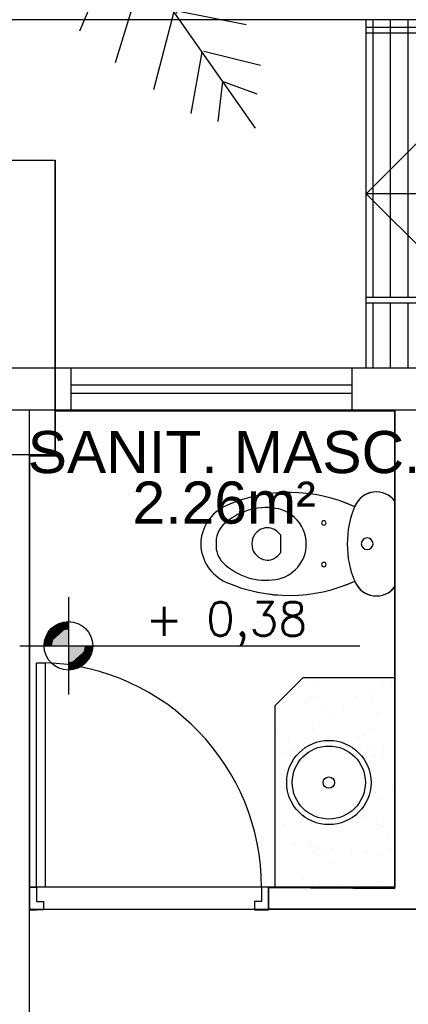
# Model space of a CAD drawing. Header units: millimetres. Extents: x 0 to 1189, y 0 to 841.
# Tile 22 of 58: x 320 to 348, y 640 to 710. Entities that reach past the tile are written whole.
import ezdxf
from ezdxf.enums import TextEntityAlignment as Align

# ---------------------------------------------------------------- set-up
doc = ezdxf.new("R2010")
doc.units = ezdxf.units.MM
doc.header["$LTSCALE"] = 8
doc.linetypes.add('DASHED', pattern=[0.75, 0.5, -0.25])
doc.linetypes.add('DASHED2', pattern=[9.525, 6.35, -3.175])
doc.layers.get('Defpoints').update_dxf_attribs({"color": 8})
for name, color, linetype in [('- LAYOUT', 8, 'Continuous'), ('ARQ_ALV_ALT', 8, 'Continuous'), ('ARQ_ALV_DIV', 8, 'Continuous'), ('ARQ_ESQ_PEI', 8, 'Continuous'), ('ARQ_ESQ_POR', 8, 'Continuous'), ('ARQ_EST_PIL', 8, 'Continuous'), ('ARQ_LAY_EQP', 8, 'Continuous'), ('ARQ_LAY_HID', 8, 'Continuous'), ('ARQ_PIS_PAG', 8, 'Continuous'), ('ARQ_PRJ_GER', 8, 'DASHED2'), ('ARQ_SMB_GER', 8, 'Continuous'), ('ARQ_SMB_NIV', 8, 'Continuous'), ('ARQ_TXT_AMB', 8, 'Continuous'), ('ARQ_VEG_GER', 8, 'Continuous'), ('L1', 8, 'Continuous')]:
    doc.layers.add(name, color=color, linetype=linetype)
doc.layers.add('A-WALL', color=8, linetype='Continuous', lineweight=13)
doc.layers.add('ARQ_DEL_AMB', color=8, linetype='Continuous', plot=False)
doc.styles.add('GRIFFE', font='simplex.shx')
doc.styles.add('Texto Cota', font='arial.ttf')

# ---------------------------------------------------------------- blocks, each defined once
blk = doc.blocks.new('Nivel Duplo')
for p, q in [((0, 0.144), (0, -0.144)), ((-0.144, 0), (0.144, 0)), ((0.072, 0), (0.864, 0))]:
    blk.add_line(p, q)
at = {"const_width": 0.024}
for points in [[(0, 0.06, 0.414214), (-0.06, 0, 0.414214)], [(0, -0.06, 0.414214), (0.06, 0, 0.414214)]]:
    blk.add_lwpolyline(points, format="xyb", dxfattribs=at)
blk.add_circle((0, 0), 0.072)
for points in [[(-0.0481, 0.0001), (0, 0), (-0.048, 0.0061), (-0.0001, 0.0477)], [(-0.0478, 0.0061), (-0.0002, 0.0476), (-0.0478, 0.01), (-0.0063, 0.0483)], [(-0.0478, 0.01), (-0.0063, 0.0483), (-0.0454, 0.017), (-0.0122, 0.047)], [(-0.0454, 0.017), (-0.0122, 0.047), (-0.0405, 0.0263), (-0.0214, 0.0434)], [(-0.0405, 0.0263), (-0.0214, 0.0434), (-0.0329, 0.0359), (-0.0237, 0.0423)], [(0.0481, -0.0001), (0, 0), (0.048, -0.0061), (0.0001, -0.0477)], [(0.0478, -0.0061), (0.0002, -0.0476), (0.0478, -0.01), (0.0063, -0.0483)], [(0.0478, -0.01), (0.0063, -0.0483), (0.0454, -0.017), (0.0122, -0.047)], [(0.0454, -0.017), (0.0122, -0.047), (0.0405, -0.0263), (0.0214, -0.0434)], [(0.0405, -0.0263), (0.0214, -0.0434), (0.0329, -0.0359), (0.0237, -0.0423)]]:
    blk.add_solid(points)
at = {"style": 'GRIFFE'}
blk.add_attdef('COTAREAL', text='', height=0.1, dxfattribs=at).set_placement((0.468, 0), align=Align.BOTTOM_CENTER)
blk.add_attdef('COTAPROJ', text='', height=0.1, dxfattribs=at).set_placement((0.468, -0.0329), align=Align.TOP_CENTER)
blk = doc.blocks.new('AREA')
at = {"style": 'Texto Cota'}
for tag, p in [('AREAS:COMODO', (0, 1.75)), ('AREAS:VALOR', (0, -1.25))]:
    blk.add_attdef(tag, text='', height=2.5, dxfattribs=at).set_placement(p, align=Align.MIDDLE_CENTER)
blk = doc.blocks.new('LEAF', base_point=(3271.69, 2217.77))
for p, q in [((3271.69, 2215.19), (3271.69, 1979.5)), ((3271.77, 2189.5), (3311.32, 2155.58)), ((3229.05, 2155.58), (3271.77, 2188.37)), ((3271.77, 2188.37), (3271.77, 2187.24)), ((3271.77, 2165.76), (3224.3, 2131.84)), ((3311.32, 2132.97), (3271.77, 2166.89)), ((3271.77, 2144.28), (3311.32, 2110.37)), ((3224.3, 2109.24), (3271.77, 2143.15)), ((3271.77, 2120.54), (3224.3, 2086.63)), ((3271.77, 2121.67), (3271.77, 2099.06)), ((3271.77, 2121.67), (3271.77, 2121.67)), ((3311.32, 2087.76), (3271.77, 2121.67)), ((3230.63, 2070.8), (3270.19, 2099.06)), ((3271.77, 2099.06), (3304.2, 2070.8)), ((3271.77, 2076.45), (3235.38, 2053.84)), ((3298.66, 2052.71), (3271.77, 2077.58)), ((3240.12, 2034.63), (3271.77, 2059.5)), ((3271.77, 2059.5), (3295.5, 2033.5)), ((3271.77, 2038.02), (3246.45, 2016.54)), ((3272.56, 2038.02), (3272.56, 2036.89)), ((3293.13, 2016.54), (3272.56, 2038.02)), ((3253.57, 1999.58), (3271.77, 2017.67)), ((3272.56, 2017.67), (3288.38, 1999.58)), ((3271.77, 2002.97), (3260.69, 1990.54)), ((3280.47, 1990.54), (3271.77, 2002.97))]:
    blk.add_line(p, q)

msp = doc.modelspace()

# ---------------------------------------------------------------- linework, layer by layer
at = {"layer": '- LAYOUT', "linetype": 'Continuous'}
for p, q in [((345.706, 662.845), (345.706, 662.845)), ((340.891, 662.533), (340.891, 662.533)), ((346.34, 662.763), (346.34, 662.763)), ((340.193, 661.388), (340.193, 661.388)), ((340.511, 661.655), (340.511, 661.655)), ((340.604, 661.85), (340.604, 661.85)), ((341.065, 661.752), (341.065, 661.752)), ((343.798, 661.828), (343.798, 661.828)), ((344.886, 662), (344.886, 662)), ((344.903, 661.6), (344.903, 661.6)), ((346.514, 661.982), (346.514, 661.982)), ((341.552, 660.856), (341.552, 660.856)), ((342.89, 661.033), (342.89, 661.033)), ((345.301, 660.715), (345.301, 660.715)), ((340.686, 659.964), (340.686, 659.964)), ((342.219, 660.345), (342.219, 660.345)), ((340.703, 659.564), (340.703, 659.564)), ((344.998, 659.442), (344.998, 659.442)), ((338.084, 659.136), (338.084, 659.136)), ((338.972, 658.787), (338.972, 658.787)), ((340.781, 658.781), (340.781, 658.781)), ((343.958, 659.01), (343.958, 659.01)), ((344.421, 659.017), (344.421, 659.017)), ((339.145, 658.006), (339.145, 658.006)), ((343.192, 658.464), (343.192, 658.464)), ((344.594, 658.236), (344.594, 658.236)), ((344.999, 658.212), (344.999, 658.212)), ((345.77, 658.125), (345.77, 658.125)), ((338.762, 657.82), (338.762, 657.82)), ((345.08, 657.556), (345.08, 657.556)), ((345.665, 657.7), (345.665, 657.7)), ((338.673, 656.53), (338.673, 656.53)), ((345.097, 657.156), (345.097, 657.156)), ((346.358, 655.518), (346.358, 655.518)), ((345.192, 654.998), (345.192, 654.998)), ((345.408, 654.565), (345.408, 654.565)), ((338.975, 653.962), (338.975, 653.962)), ((338.055, 653.186), (338.055, 653.186)), ((344.25, 653.267), (344.25, 653.267)), ((345.274, 653.112), (345.274, 653.112)), ((338.721, 652.675), (338.721, 652.675)), ((345.291, 652.712), (345.291, 652.712)), ((345.655, 652.531), (345.655, 652.531)), ((346.031, 651.753), (346.031, 651.753)), ((339.444, 651.371), (339.444, 651.371)), ((340.46, 651.34), (340.46, 651.34)), ((340.582, 651.523), (340.582, 651.523)), ((341.074, 651.076), (341.074, 651.076)), ((342.141, 651.016), (342.141, 651.016)), ((346.205, 650.972), (346.205, 650.972)), ((338.04, 650.588), (338.04, 650.588)), ((340.756, 650.742), (340.756, 650.742)), ((341.091, 650.677), (341.091, 650.677)), ((341.501, 650.542), (341.501, 650.542)), ((343.489, 650.818), (343.489, 650.818)), ((344.552, 650.698), (344.552, 650.698)), ((345.386, 650.554), (345.386, 650.554)), ((342.167, 650.03), (342.167, 650.03)), ((340.032, 648.765), (340.032, 648.765)), ((341.186, 648.519), (341.186, 648.519)), ((342.443, 648.447), (342.443, 648.447)), ((343.906, 648.696), (343.906, 648.696)), ((345.468, 648.668), (345.468, 648.668)), ((345.485, 648.269), (345.485, 648.269))]:
    msp.add_line(p, q, dxfattribs=at)
at = {"layer": 'A-WALL'}
msp.add_line((320.567, 682.234), (345.956, 682.234), dxfattribs=at)
at = {"layer": 'ARQ_ALV_ALT'}
for p, q in [((268.273, 685.234), (384.505, 685.234)), ((271.702, 682.234), (384.505, 682.234)), ((320.567, 588.915), (320.567, 682.234))]:
    msp.add_line(p, q, dxfattribs=at)
at = {"layer": 'ARQ_ALV_DIV'}
for p, q in [((346.556, 682.234), (346.556, 648.234)), ((346.556, 648.234), (337.567, 648.234)), ((337.567, 648.234), (337.567, 646.68)), ((359.109, 646.68), (337.567, 646.68))]:
    msp.add_line(p, q, dxfattribs=at)
at = {"layer": 'ARQ_DEL_AMB'}
for p, q in [((346.556, 682.147), (322.395, 682.147)), ((322.395, 682.147), (322.395, 678.947)), ((346.556, 648.147), (346.556, 682.147)), ((322.395, 678.947), (320.567, 678.947)), ((320.567, 678.947), (320.567, 646.68)), ((337.567, 646.68), (337.567, 648.218)), ((337.567, 648.218), (346.556, 648.147)), ((320.567, 600.469), (320.567, 646.68)), ((320.567, 646.68), (378.109, 646.68)), ((320.567, 646.68), (337.567, 646.68))]:
    msp.add_line(p, q, dxfattribs=at)
at = {"layer": 'ARQ_ESQ_PEI'}
for p, q in [((384.556, 709.478), (344.556, 709.478)), ((384.556, 709.078), (344.556, 709.078)), ((384.505, 690.234), (344.505, 690.234)), ((384.505, 689.834), (344.505, 689.834))]:
    msp.add_line(p, q, dxfattribs=at)
at = {"layer": 'ARQ_ESQ_POR'}
for p, q in [((321.067, 648.234), (321.067, 664.234)), ((321.067, 664.234), (321.667, 664.234)), ((321.667, 664.234), (321.667, 648.234)), ((320.567, 648.234), (320.567, 646.634)), ((320.567, 648.234), (321.067, 648.234)), ((320.567, 646.634), (320.567, 648.234)), ((321.067, 648.234), (321.067, 647.234)), ((321.667, 648.234), (321.067, 648.234)), ((337.567, 648.234), (337.067, 648.234)), ((337.067, 648.234), (337.067, 647.234)), ((337.567, 648.234), (337.567, 646.634)), ((337.567, 646.634), (337.567, 648.234)), ((321.067, 647.234), (321.567, 647.234)), ((321.567, 647.234), (321.567, 646.634)), ((337.067, 647.234), (336.567, 647.234)), ((336.567, 647.234), (336.567, 646.634)), ((320.567, 646.634), (321.067, 646.634)), ((321.567, 646.634), (320.567, 646.634)), ((336.567, 646.634), (337.567, 646.634))]:
    msp.add_line(p, q, dxfattribs=at)
at = {"layer": 'ARQ_EST_PIL'}
for p, q in [((305.395, 700.034), (322.395, 700.034)), ((322.395, 700.034), (322.395, 679.034)), ((322.395, 679.034), (305.395, 679.034))]:
    msp.add_line(p, q, dxfattribs=at)
at = {"layer": 'ARQ_LAY_EQP'}
for p, q in [((338.441, 673.307), (338.195, 673.554)), ((338.441, 672.076), (338.441, 673.307)), ((338.195, 671.829), (338.441, 672.076))]:
    msp.add_line(p, q, dxfattribs=at)
for radius in [3, 2.6, 0.4]:
    msp.add_circle((341.854, 655.698), radius, dxfattribs=at)
for centre, radius, start, end in [((339.042, 665.191), 11.168, 65.39027, 113.79689), ((339.042, 665.191), 11.168, 65.35449, 113.79689), ((345.232, 674.748), 1.651, 36.75754, 158.81924), ((345.232, 674.748), 1.651, 36.68919, 156.87823), ((335.747, 672.664), 3, 113.79689, 179.46886), ((335.747, 672.664), 3, 113.79689, 179.46886), ((350.048, 672.692), 6.887, 156.87823, 203.12177), ((337.398, 670.882), 4.398, 80.90608, 134.39736), ((337.688, 672.692), 2.564, 47.55472, 80.90608), ((335.464, 672.858), 1.632, 134.39736, 185.83548), ((337.688, 672.692), 2.564, 359.99847, 47.55472), ((341.498, 674.188), 0.157, 90, 270), ((341.498, 674.188), 0.157, 270, 90), ((337.536, 672.692), 1.162, 107.18295, 252.81354), ((337.488, 672.847), 1, 45, 107.18295), ((335.747, 672.72), 3, 180.53114, 246.20311), ((335.747, 672.72), 3, 180.53114, 246.20311), ((335.464, 672.526), 1.632, 174.16452, 225.60264), ((337.688, 672.692), 2.564, 279.09392, 0.00153), ((344.58, 672.705), 0.418, 90, 270), ((344.58, 672.705), 0.418, 270, 90), ((337.398, 674.502), 4.398, 225.60264, 279.09392), ((337.488, 672.537), 1, 252.81354, 315), ((341.498, 671.228), 0.157, 90, 270), ((341.498, 671.228), 0.157, 270, 90), ((339.042, 680.193), 11.168, 246.20311, 294.64551), ((339.042, 680.193), 11.168, 246.20311, 294.60973), ((345.232, 670.636), 1.651, 201.18076, 323.24246), ((345.232, 670.636), 1.651, 203.12177, 323.31081)]:
    msp.add_arc(centre, radius, start, end, dxfattribs=at)
at = {"layer": 'ARQ_LAY_HID'}
for p, q in [((340.007, 663.149), (338.007, 661.149)), ((346.556, 663.149), (340.007, 663.149)), ((346.556, 648.234), (346.556, 663.149)), ((338.007, 661.149), (338.007, 648.234)), ((338.007, 648.234), (346.556, 648.234))]:
    msp.add_line(p, q, dxfattribs=at)
at = {"layer": 'ARQ_PIS_PAG', "linetype": 'Continuous'}
for p, q in [((345, 697.634), (345, 710.034)), ((346.25, 697.634), (346.25, 710.034)), ((347.5, 697.634), (347.5, 710.034)), ((345, 690.234), (345, 697.634)), ((346.25, 690.234), (346.25, 697.634)), ((347.5, 690.234), (347.5, 697.634)), ((345, 685.234), (345, 689.834)), ((346.25, 685.234), (346.25, 689.834)), ((347.5, 685.234), (347.5, 689.834))]:
    msp.add_line(p, q, dxfattribs=at)
at = {"layer": 'ARQ_PRJ_GER'}
for p, q in [((323.518, 682.234), (323.518, 685.234)), ((343.518, 682.234), (343.518, 685.234))]:
    msp.add_line(p, q, dxfattribs=at)
at = {"layer": 'ARQ_PRJ_GER', "ltscale": 10}
for p, q in [((323.518, 684.034), (343.518, 684.034)), ((323.518, 683.434), (343.518, 683.434))]:
    msp.add_line(p, q, dxfattribs=at)
at = {"layer": 'ARQ_PRJ_GER', "linetype": 'DASHED', "ltscale": 10}
msp.add_arc((321.047, 648.226), 16.02, 359.99624, 87.78164, dxfattribs=at)
at = {"layer": 'ARQ_SMB_GER'}
for p, q in [((344.505, 697.634), (350.482, 703.611)), ((384.468, 697.634), (344.505, 697.634)), ((350.482, 691.657), (344.505, 697.634))]:
    msp.add_line(p, q, dxfattribs=at)
at = {"layer": 'Defpoints'}
msp.add_line((322.395, 679.034), (322.395, 700.034), dxfattribs=at)
at = {"layer": 'L1'}
for p, q in [((442.295, 710.034), (93.983, 710.034)), ((344.505, 685.234), (344.505, 710.034)), ((337.567, 648.234), (320.567, 648.234))]:
    msp.add_line(p, q, dxfattribs=at)
msp.add_open_spline([(291.933, 774.121), (308.184, 768.572), (339.384, 757.92), (349.772, 725.507), (351.718, 710.034)], degree=3, knots=[0, 0, 0, 0, 2.432506, 4.669871, 4.669871, 4.669871, 4.669871], dxfattribs=at)

# ---------------------------------------------------------------- block references
at = {"layer": 'ARQ_SMB_NIV'}
ref = msp.add_blockref('Nivel Duplo', (323.329, 665.435), dxfattribs=dict(at, xscale=23.99999999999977, yscale=23.99999999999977, zscale=23.99999999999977))
ref.add_attrib('COTAREAL', '+ 0,38', dxfattribs={"layer": '0', "height": 2.4, "style": 'GRIFFE'}).set_placement((334.561, 665.435), align=Align.BOTTOM_CENTER)
at = {"layer": 'ARQ_TXT_AMB', "linetype": 'Continuous', "lineweight": -3, "xscale": 1.199999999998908, "yscale": 1.199999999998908, "zscale": 1.199999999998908}
msp.add_blockref('AREA', (334.403, 677.137), dxfattribs=at).add_auto_attribs({'AREAS:VALOR': '2.26m²', 'AREAS:COMODO': 'SANIT. MASC.'})
at = {"layer": 'ARQ_VEG_GER', "xscale": 0.1726966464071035, "yscale": 0.1726966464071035, "zscale": 0.2616615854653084, "rotation": 34.99999999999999}
msp.add_blockref('LEAF', (313.011, 736.008), dxfattribs=at)

doc.saveas('drawing.dxf')
